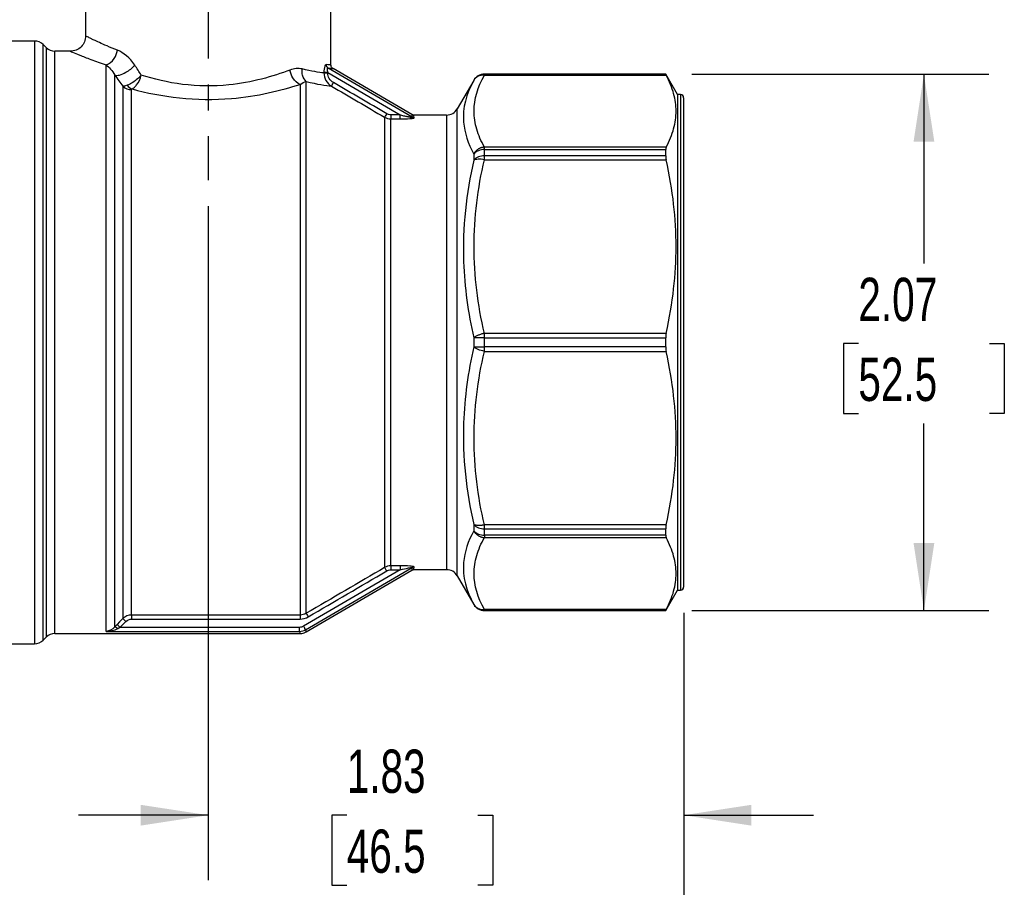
# Model space of a CAD drawing. Header units: inches. Extents: x 0.5 to 21.5, y 0.5 to 16.5.
# Tile 3 of 11: x 4.6 to 8.4, y 3.6 to 6.9. Entities that reach past the tile are written whole.
import ezdxf

# ---------------------------------------------------------------- set-up
doc = ezdxf.new("R2010")
doc.units = ezdxf.units.IN
doc.header["$LTSCALE"] = 2
doc.header["$MEASUREMENT"] = 0
doc.linetypes.add('SLD-Center', pattern=[0.75, 0.6, -0.05, 0.05, -0.05])
doc.linetypes.add('SLD-Solid', pattern=[0])
doc.layers.add('CENTER', color=40, linetype='SLD-Center')
doc.layers.add('DIMENSIONS', color=140, linetype='SLD-Solid', lineweight=25)
doc.styles.add('SLDTEXTSTYLE0', font='TXT', dxfattribs={"width": 0.7})
doc.dimstyles.new('SLDDIMSTYLE0', dxfattribs={"dimtxt": 0.169922, "dimasz": 0.26, "dimexe": 0, "dimexo": 0.0625, "dimgap": 0.04248, "dimtad": 0, "dimtih": 1, "dimtoh": 1, "dimrnd": 1e-09, "dimzin": 12, "dimdsep": 46, "dimtxsty": 'SLDTEXTSTYLE0', "dimsah": 1, "dimcen": 0.09, "dimadec": 0, "dimazin": 3, "dimtfac": 1, "dimtmove": 0, "dimatfit": 0, "dimfxl": 0, "dimfrac": 2, "dimtolj": 1, "dimtzin": 12, "dimarcsym": 0})
doc.dimstyles.new('SLDDIMSTYLE1', dxfattribs={"dimtxt": 0.169922, "dimasz": 0.26, "dimexe": 0, "dimexo": 0.0625, "dimgap": 0.04248, "dimtad": 0, "dimtih": 1, "dimtoh": 1, "dimrnd": 1e-09, "dimzin": 12, "dimdsep": 46, "dimtxsty": 'SLDTEXTSTYLE0', "dimsah": 1, "dimcen": 0.09, "dimadec": 0, "dimazin": 3, "dimtfac": 1, "dimtofl": 0, "dimtmove": 0, "dimatfit": 3, "dimfxl": 0, "dimfrac": 2, "dimtolj": 1, "dimtzin": 12, "dimarcsym": 0})

# ---------------------------------------------------------------- blocks, each defined once
blk = doc.blocks.new('_D')
at = {"layer": 'DIMENSIONS'}
for p, q in [((5.358, 6.1965), (5.358, 3.5992)), ((7.1887, 4.6287), (7.1887, 3.5992)), ((5.358, 3.8492), (4.858, 3.8492)), ((5.8912, 3.8492), (5.8342, 3.8492)), ((5.8342, 3.8492), (5.8342, 3.5792)), ((6.3962, 3.8492), (6.4532, 3.8492)), ((6.4532, 3.8492), (6.4532, 3.5792)), ((7.1887, 3.8492), (7.6887, 3.8492)), ((5.8342, 3.5792), (5.8912, 3.5792)), ((6.4532, 3.5792), (6.3962, 3.5792))]:
    blk.add_line(p, q, dxfattribs=at)
for points in [[(5.358, 3.8492), (5.098, 3.8892), (5.098, 3.8092)], [(7.1887, 3.8492), (7.4487, 3.8092), (7.4487, 3.8892)]]:
    blk.add_solid(points, dxfattribs=at)
at = {"layer": 'DIMENSIONS', "char_height": 0.16667, "attachment_point": 1, "style": 'SLDTEXTSTYLE0'}
for s, insert in [('1.83', (5.8912, 4.1021)), ('46.5', (5.8912, 3.794))]:
    blk.add_mtext(s, dxfattribs=dict(at, insert=insert))
blk = doc.blocks.new('_D_2')
at = {"layer": 'DIMENSIONS'}
for p, q in [((3.5312, 4.6287), (3.5312, 2.6658)), ((7.1887, 4.6287), (7.1887, 2.6658)), ((3.5312, 2.9158), (4.6816, 2.9158)), ((4.9118, 2.9158), (4.8547, 2.9158)), ((4.8547, 2.9158), (4.8547, 2.6458)), ((5.4167, 2.9158), (5.4738, 2.9158)), ((5.4738, 2.9158), (5.4738, 2.6458)), ((7.1887, 2.9158), (5.647, 2.9158)), ((4.8547, 2.6458), (4.9118, 2.6458)), ((5.4738, 2.6458), (5.4167, 2.6458))]:
    blk.add_line(p, q, dxfattribs=at)
for points in [[(3.5312, 2.9158), (3.7912, 2.8758), (3.7912, 2.9558)], [(7.1887, 2.9158), (6.9287, 2.9558), (6.9287, 2.8758)]]:
    blk.add_solid(points, dxfattribs=at)
at = {"layer": 'DIMENSIONS', "char_height": 0.16667, "attachment_point": 1, "style": 'SLDTEXTSTYLE0'}
for s, insert in [('3.66', (4.9118, 3.1687)), ('92.9', (4.9118, 2.8606))]:
    blk.add_mtext(s, dxfattribs=dict(at, insert=insert))
blk = doc.blocks.new('_D_3')
at = {"layer": 'DIMENSIONS'}
for p, q in [((5.0786, 8.142), (2.4865, 8.142)), ((2.7365, 8.142), (2.7365, 6.6342)), ((2.484, 6.3261), (2.427, 6.3261)), ((2.427, 6.3261), (2.427, 6.056)), ((2.989, 6.3261), (3.046, 6.3261)), ((3.046, 6.3261), (3.046, 6.056)), ((2.427, 6.056), (2.484, 6.056)), ((3.046, 6.056), (2.989, 6.056)), ((2.7365, 4.5101), (2.7365, 6.018)), ((3.4712, 4.5101), (2.4865, 4.5101)), ((4.3997, 4.5101), (3.5912, 4.5101))]:
    blk.add_line(p, q, dxfattribs=at)
for points in [[(2.7365, 8.142), (2.6965, 7.882), (2.7765, 7.882)], [(2.7365, 4.5101), (2.7765, 4.7701), (2.6965, 4.7701)]]:
    blk.add_solid(points, dxfattribs=at)
at = {"layer": 'DIMENSIONS', "char_height": 0.16667, "attachment_point": 1, "style": 'SLDTEXTSTYLE0'}
for s, insert in [('3.63', (2.484, 6.579)), ('92.3', (2.484, 6.2709))]:
    blk.add_mtext(s, dxfattribs=dict(at, insert=insert))
blk = doc.blocks.new('_D_4')
at = {"layer": 'DIMENSIONS'}
for p, q in [((7.2196, 6.705), (8.364, 6.705)), ((8.114, 6.705), (8.114, 5.9757)), ((7.8615, 5.6676), (7.8045, 5.6676)), ((7.8045, 5.6676), (7.8045, 5.3976)), ((8.3665, 5.6676), (8.4235, 5.6676)), ((8.4235, 5.6676), (8.4235, 5.3976)), ((7.8045, 5.3976), (7.8615, 5.3976)), ((8.4235, 5.3976), (8.3665, 5.3976)), ((8.114, 4.6381), (8.114, 5.3595)), ((7.2196, 4.6381), (8.364, 4.6381))]:
    blk.add_line(p, q, dxfattribs=at)
for points in [[(8.114, 6.705), (8.074, 6.445), (8.154, 6.445)], [(8.114, 4.6381), (8.154, 4.8981), (8.074, 4.8981)]]:
    blk.add_solid(points, dxfattribs=at)
at = {"layer": 'DIMENSIONS', "char_height": 0.16667, "attachment_point": 1, "style": 'SLDTEXTSTYLE0'}
for s, insert in [('2.07', (7.8615, 5.9205)), ('52.5', (7.8615, 5.6124))]:
    blk.add_mtext(s, dxfattribs=dict(at, insert=insert))

msp = doc.modelspace()

# ---------------------------------------------------------------- linework, layer by layer
for p, q in [((4.8855, 7.2956), (4.8855, 6.8526)), ((5.8304, 6.7404), (5.8304, 7.2956)), ((4.6888, 6.833), (4.5902, 6.833)), ((4.6888, 6.833), (4.6888, 4.5101)), ((4.7339, 6.8075), (4.7222, 6.8191)), ((4.7222, 4.524), (4.7222, 6.8191)), ((4.7339, 6.8075), (4.7339, 4.5357)), ((4.8265, 6.7936), (4.7673, 6.7936)), ((4.7673, 4.5495), (4.7673, 6.7936)), ((4.9644, 4.5575), (4.9644, 6.7411)), ((6.1434, 6.5394), (5.819, 6.7289)), ((6.1416, 6.5497), (5.8382, 6.727)), ((4.9978, 4.575), (4.9978, 6.7011)), ((5.7351, 4.6273), (5.7351, 6.6765)), ((5.8031, 6.7114), (5.8031, 6.7099)), ((5.818, 6.7099), (5.818, 6.7114)), ((5.818, 6.7114), (6.0974, 6.5482)), ((6.3801, 6.6814), (6.3165, 6.5712)), ((6.3801, 6.6814), (6.3801, 6.6813)), ((7.1196, 6.705), (6.421, 6.705)), ((6.421, 6.7049), (6.421, 6.705)), ((6.421, 6.7013), (6.421, 6.7049)), ((7.1196, 6.7049), (6.421, 6.7049)), ((6.421, 6.7013), (7.1214, 6.7013)), ((7.165, 6.6263), (7.1196, 6.705)), ((7.1196, 6.7049), (7.1196, 6.705)), ((5.0292, 6.6585), (5.0292, 4.6069)), ((5.0626, 4.6208), (5.0626, 6.6459)), ((5.7114, 6.6658), (5.7114, 4.6208)), ((7.1768, 6.6263), (7.165, 6.6263)), ((7.165, 6.6263), (7.165, 4.7168)), ((7.1768, 6.6263), (7.1768, 4.7168)), ((7.1887, 4.7287), (7.1887, 6.6145)), ((6.3165, 4.772), (6.3165, 6.5712)), ((6.037, 6.5391), (6.037, 4.804)), ((6.0974, 6.5482), (6.0607, 6.5482)), ((6.0607, 4.8104), (6.0607, 6.5327)), ((6.0607, 6.5327), (6.0974, 6.5327)), ((6.2756, 6.5476), (6.1496, 6.5476)), ((6.2756, 6.5476), (6.2756, 4.7956)), ((6.421, 6.4144), (6.421, 6.4241)), ((7.1214, 6.4241), (6.421, 6.4241)), ((6.421, 6.39), (6.421, 6.4144)), ((6.421, 6.4144), (7.1196, 6.4144)), ((7.1196, 6.39), (7.1196, 6.4144)), ((6.3801, 6.3975), (6.3801, 6.3736)), ((6.421, 6.3753), (6.421, 6.39)), ((7.1196, 6.39), (6.421, 6.39)), ((6.421, 6.3753), (7.1214, 6.3753)), ((6.3801, 5.6884), (6.3801, 5.6547)), ((6.421, 5.6888), (6.421, 5.7061)), ((7.1214, 5.7061), (6.421, 5.7061)), ((6.421, 5.6543), (6.421, 5.6888)), ((6.421, 5.6888), (7.1196, 5.6888)), ((7.1196, 5.6543), (7.1196, 5.6888)), ((7.1196, 5.6543), (6.421, 5.6543)), ((6.421, 5.637), (6.421, 5.6543)), ((6.421, 5.637), (7.1214, 5.637)), ((6.3801, 4.9695), (6.3801, 4.9457)), ((7.1214, 4.9679), (6.421, 4.9679)), ((6.421, 4.9531), (6.421, 4.9679)), ((6.421, 4.9531), (7.1196, 4.9531)), ((6.421, 4.9287), (6.421, 4.9531)), ((7.1196, 4.9287), (7.1196, 4.9531)), ((7.1196, 4.9287), (6.421, 4.9287)), ((6.421, 4.9287), (6.421, 4.919)), ((6.421, 4.919), (7.1214, 4.919)), ((6.0974, 4.7949), (5.725, 4.5774)), ((5.7329, 4.5639), (6.1434, 4.8037)), ((5.7351, 4.556), (6.1416, 4.7934)), ((6.0974, 4.8104), (6.0607, 4.8104)), ((6.0607, 4.7949), (6.0974, 4.7949)), ((6.1496, 4.7956), (6.2756, 4.7956)), ((6.3165, 4.772), (6.3801, 4.6617)), ((7.1196, 4.6381), (7.165, 4.7168)), ((7.165, 4.7168), (7.1768, 4.7168)), ((6.3801, 4.6619), (6.3801, 4.6617)), ((7.1214, 4.6418), (6.421, 4.6418)), ((6.421, 4.6382), (6.421, 4.6418)), ((6.421, 4.6382), (7.1196, 4.6382)), ((6.421, 4.6381), (6.421, 4.6382)), ((6.421, 4.6381), (7.1196, 4.6381)), ((7.1196, 4.6381), (7.1196, 4.6382)), ((5.7114, 4.6208), (5.0626, 4.6208)), ((5.0626, 4.6053), (5.7114, 4.6053)), ((4.9644, 4.5575), (5.7092, 4.5575)), ((5.7092, 4.5732), (5.0178, 4.5732)), ((4.7222, 4.524), (4.7339, 4.5357)), ((4.7673, 4.5495), (5.7114, 4.5495)), ((4.5902, 4.5101), (4.6888, 4.5101))]:
    msp.add_line(p, q)
at = {"flags": 128}
for points in [[(5.0292, 4.6069), (5.0165, 4.5942), (5.0066, 4.5842)], [(5.0178, 4.5732), (5.0304, 4.5859), (5.0403, 4.5959)]]:
    msp.add_lwpolyline(points, dxfattribs=at)
for centre, radius, start, end in [((4.6888, 6.7857), 0.0472, 45, 90), ((4.7673, 6.8409), 0.0472, 225, 270), ((6.421, 6.6578), 0.0472, 90, 150), ((6.421, 6.6576), 0.0472, 89.9985, 149.9946), ((7.1768, 6.6145), 0.0118, 0, 90), ((6.2756, 6.5948), 0.0472, 270, 330), ((6.4189, 6.3618), 0.0526, 87.6544, 137.4232), ((6.4187, 6.3366), 0.0535, 87.5324, 136.2063), ((6.4166, 4.0286), 1.6603, 89.8462, 91.2583), ((6.4166, 7.3146), 1.6603, 268.7417, 270.1538), ((6.4187, 5.0065), 0.0535, 223.7937, 272.4676), ((6.4189, 4.9813), 0.0526, 222.5768, 272.3456), ((6.2756, 4.7483), 0.0472, 30, 90), ((7.1768, 4.7287), 0.0118, 270, 0), ((6.421, 4.6855), 0.0472, 210.0054, 270.0015), ((6.421, 4.6853), 0.0472, 210, 270), ((4.6888, 4.5574), 0.0472, 270, 315), ((4.7673, 4.5023), 0.0472, 90, 135)]:
    msp.add_arc(centre, radius, start, end)
for points, knots in [([(4.8856, 6.8526), (4.8847, 6.8449), (4.8829, 6.8294), (4.8693, 6.8099), (4.8497, 6.7964), (4.8342, 6.7945), (4.8265, 6.7936)], [0, 0, 0, 0, 0.250385, 0.500126, 0.750051, 1, 1, 1, 1]), ([(5.0081, 6.7974), (4.9942, 6.803), (4.968, 6.8135), (4.9387, 6.8267), (4.9197, 6.8358), (4.9074, 6.8417), (4.8992, 6.8458), (4.8895, 6.8506), (4.8829, 6.8539), (4.8855, 6.8526), (4.8855, 6.8526)], [0, 0, 0, 0, 0.189828, 0.356822, 0.501099, 0.5878, 0.673022, 0.756791, 0.999711, 1, 1, 1, 1]), ([(4.8265, 6.7936), (4.8265, 6.7936), (4.8235, 6.7949), (4.8339, 6.7903), (4.8599, 6.7797), (4.9034, 6.7622), (4.944, 6.7481), (4.9644, 6.7411)], [0, 0, 0, 0, 0.000318, 0.247212, 0.496959, 0.746888, 1, 1, 1, 1]), ([(4.9644, 6.7411), (4.976, 6.7441), (4.9962, 6.7599), (5.0063, 6.7861), (5.0081, 6.7974)], [0, 0, 0, 0, 0.571429, 1, 1, 1, 1]), ([(4.9978, 6.7011), (5.0024, 6.6997), (5.0153, 6.7002), (5.0451, 6.713), (5.066, 6.7298), (5.0749, 6.7399)], [0, 0, 0, 0, 0.285714, 0.571429, 1, 1, 1, 1]), ([(5.6722, 6.7211), (5.6075, 6.6966), (5.4702, 6.6565), (5.2568, 6.6596), (5.1477, 6.6863), (5.0997, 6.7016)], [8.561888, 8.561888, 8.561888, 8.561888, 9.326877, 9.83687, 10.33779, 10.33779, 10.33779, 10.33779]), ([(5.7114, 6.6658), (5.7013, 6.6696), (5.6837, 6.6855), (5.6742, 6.7104), (5.6722, 6.7211)], [0, 0, 0, 0, 0.571429, 1, 1, 1, 1]), ([(5.7351, 6.6765), (5.7286, 6.6826), (5.72, 6.6978), (5.7186, 6.717), (5.7194, 6.7252)], [0, 0, 0, 0, 0.571429, 1, 1, 1, 1]), ([(5.8118, 6.7424), (5.8106, 6.7425), (5.8087, 6.7411), (5.8046, 6.7322), (5.8031, 6.7204), (5.8031, 6.7114)], [0, 0, 0, 0, 0.0344853, 0.051728, 0.1206987, 0.1206987, 0.1206987, 0.1206987]), ([(5.8118, 6.7424), (5.8118, 6.7393), (5.8133, 6.7339), (5.8171, 6.7301), (5.819, 6.7289)], [0, 0, 0, 0, 0.571429, 1, 1, 1, 1]), ([(5.819, 6.7289), (5.8187, 6.729), (5.8181, 6.7291), (5.8173, 6.7289), (5.8166, 6.7284), (5.816, 6.7275), (5.8156, 6.7264), (5.8154, 6.7245), (5.8155, 6.7213), (5.8163, 6.7166), (5.8174, 6.7132), (5.818, 6.7114)], [0, 0, 0, 0, 0.081161, 0.157724, 0.230992, 0.302446, 0.373682, 0.446309, 0.601293, 0.784166, 1, 1, 1, 1]), ([(5.819, 6.7289), (5.8246, 6.7283), (5.8358, 6.7272), (5.8374, 6.727), (5.8382, 6.727)], [0, 0, 0, 0, 0.499481, 1, 1, 1, 1]), ([(5.8381, 6.7268), (5.837, 6.7276), (5.8347, 6.7292), (5.8323, 6.7325), (5.8306, 6.7363), (5.8304, 6.739), (5.8303, 6.7404)], [0, 0, 0, 0, 0.250048, 0.499995, 0.750009, 1, 1, 1, 1]), ([(5.0997, 6.7016), (5.0996, 6.7015), (5.0995, 6.7013), (5.091, 6.6913), (5.0757, 6.678), (5.0559, 6.6667), (5.0484, 6.6635), (5.0449, 6.6623)], [-0.00025301, -0.00025301, -0.00025301, -0.00025301, 0, 0, 0.02264497, 0.0301933, 0.03774162, 0.03774162, 0.03774162, 0.03774162]), ([(5.0645, 6.6481), (5.0675, 6.6497), (5.0735, 6.654), (5.0876, 6.6694), (5.0962, 6.6875), (5.0997, 6.7013), (5.0997, 6.7014), (5.0997, 6.7016)], [-0.00025301, -0.00025301, -0.00025301, -0.00025301, 0.00729532, 0.01484364, 0.03748861, 0.03748861, 0.03774162, 0.03774162, 0.03774162, 0.03774162]), ([(5.818, 6.7114), (5.8148, 6.7114), (5.8115, 6.7114), (5.8063, 6.7114), (5.8042, 6.7114), (5.8031, 6.7114)], [0, 0, 0, 0, 0.5, 0.5, 1, 1, 1, 1]), ([(5.8031, 6.7099), (5.8042, 6.7099), (5.8063, 6.7099), (5.8115, 6.7099), (5.8148, 6.7099), (5.818, 6.7099)], [0, 0, 0, 0, 0.5, 0.5, 1, 1, 1, 1]), ([(6.3801, 6.6813), (6.3513, 6.6291), (6.3258, 6.5345), (6.3585, 6.4381), (6.3801, 6.3975)], [1.467113, 1.467113, 1.467113, 1.467113, 2.526293, 3.320679, 3.320679, 3.320679, 3.320679]), ([(6.421, 6.4241), (6.4084, 6.4469), (6.3984, 6.4699), (6.3847, 6.5162), (6.3812, 6.5394), (6.3815, 6.6092), (6.3958, 6.6557), (6.421, 6.7013)], [0, 0, 0, 0, 0.25, 0.25, 0.5, 0.5, 1, 1, 1, 1]), ([(7.1214, 6.4241), (7.1345, 6.4488), (7.1439, 6.4722), (7.1563, 6.518), (7.1594, 6.5404), (7.1594, 6.585), (7.1563, 6.6074), (7.1439, 6.6532), (7.1345, 6.6766), (7.1214, 6.7013)], [0, 0, 0, 0, 0.25, 0.25, 0.5, 0.5, 0.75, 0.75, 1, 1, 1, 1]), ([(5.0645, 6.6481), (5.1193, 6.6334), (5.2429, 6.6076), (5.4843, 6.6046), (5.6387, 6.6426), (5.7114, 6.6658)], [8.561888, 8.561888, 8.561888, 8.561888, 9.071881, 9.581874, 10.346863, 10.346863, 10.346863, 10.346863]), ([(6.0607, 6.5482), (6.0607, 6.5446), (6.0607, 6.5409), (6.0607, 6.5353), (6.0607, 6.5334), (6.0607, 6.5327)], [0, 0, 0, 0, 0.5, 0.5, 1, 1, 1, 1]), ([(6.0974, 6.5327), (6.0974, 6.5334), (6.0974, 6.5353), (6.0974, 6.5409), (6.0974, 6.5446), (6.0974, 6.5482)], [0, 0, 0, 0, 0.5, 0.5, 1, 1, 1, 1]), ([(6.0974, 6.5482), (6.1003, 6.5475), (6.1057, 6.5461), (6.1134, 6.5444), (6.1199, 6.5429), (6.1248, 6.5419), (6.1284, 6.5412), (6.1317, 6.5405), (6.1354, 6.5399), (6.139, 6.5393), (6.1416, 6.5391), (6.1433, 6.539), (6.1434, 6.5393), (6.1434, 6.5394)], [0, 0, 0, 0, 0.1736, 0.325301, 0.455169, 0.563306, 0.618707, 0.670152, 0.767095, 0.845793, 0.907967, 0.957104, 1, 1, 1, 1]), ([(6.0974, 6.5327), (6.11, 6.5327), (6.1262, 6.5332), (6.1455, 6.535), (6.1515, 6.5364), (6.1513, 6.5374)], [0, 0, 0, 0, 0.0962555, 0.1203193, 0.1684471, 0.1684471, 0.1684471, 0.1684471]), ([(6.1496, 6.5475), (6.1482, 6.5476), (6.1454, 6.5478), (6.1429, 6.5491), (6.1416, 6.5497)], [0, 0, 0, 0, 0.499999, 1, 1, 1, 1]), ([(6.421, 6.4241), (6.4196, 6.424), (6.4168, 6.4237), (6.4126, 6.4228), (6.4086, 6.4216), (6.4047, 6.42), (6.4009, 6.4182), (6.3973, 6.4161), (6.3938, 6.4136), (6.3906, 6.4109), (6.3876, 6.408), (6.3848, 6.4047), (6.3822, 6.4012), (6.3808, 6.3987), (6.3801, 6.3975)], [0, 0, 0, 0, 0.08445, 0.1678007, 0.2503019, 0.3322205, 0.4138352, 0.495431, 0.5772941, 0.6597057, 0.742937, 0.8272435, 0.9128608, 1, 1, 1, 1]), ([(6.3801, 6.3736), (6.3513, 6.2457), (6.3258, 6.015), (6.3585, 5.785), (6.3801, 5.6884)], [1.467113, 1.467113, 1.467113, 1.467113, 2.526293, 3.320679, 3.320679, 3.320679, 3.320679]), ([(6.421, 5.7061), (6.4084, 5.7611), (6.3984, 5.8167), (6.3847, 5.9284), (6.3812, 5.9845), (6.3815, 6.1529), (6.3958, 6.2652), (6.421, 6.3753)], [0, 0, 0, 0, 0.25, 0.25, 0.5, 0.5, 1, 1, 1, 1]), ([(7.1214, 5.7061), (7.1345, 5.7657), (7.1439, 5.8223), (7.1563, 5.9328), (7.1594, 5.9868), (7.1594, 6.0946), (7.1563, 6.1485), (7.1439, 6.2591), (7.1345, 6.3157), (7.1214, 6.3753)], [0, 0, 0, 0, 0.25, 0.25, 0.5, 0.5, 0.75, 0.75, 1, 1, 1, 1]), ([(6.421, 5.7061), (6.42, 5.7059), (6.4179, 5.7055), (6.4137, 5.7045), (6.4065, 5.7025), (6.3989, 5.6997), (6.392, 5.6965), (6.3875, 5.694), (6.3833, 5.6912), (6.3812, 5.6894), (6.3801, 5.6884)], [0, 0, 0, 0, 0.062652, 0.125136, 0.2502, 0.49975, 0.61586, 0.749875, 0.866474, 1, 1, 1, 1]), ([(6.3801, 5.6547), (6.3585, 5.5581), (6.3258, 5.3281), (6.3513, 5.0975), (6.3801, 4.9695)], [1.467113, 1.467113, 1.467113, 1.467113, 2.261498, 3.320679, 3.320679, 3.320679, 3.320679]), ([(6.421, 4.9679), (6.3958, 5.0779), (6.3815, 5.1902), (6.3812, 5.3586), (6.3847, 5.4147), (6.3984, 5.5264), (6.4084, 5.582), (6.421, 5.637)], [0, 0, 0, 0, 0.5, 0.5, 0.75, 0.75, 1, 1, 1, 1]), ([(7.1214, 4.9679), (7.1345, 5.0274), (7.1439, 5.084), (7.1563, 5.1946), (7.1594, 5.2485), (7.1594, 5.3564), (7.1563, 5.4103), (7.1439, 5.5208), (7.1345, 5.5775), (7.1214, 5.637)], [0, 0, 0, 0, 0.25, 0.25, 0.5, 0.5, 0.75, 0.75, 1, 1, 1, 1]), ([(6.421, 4.9679), (6.4197, 4.9676), (6.417, 4.9671), (6.4129, 4.9665), (6.4082, 4.966), (6.4028, 4.9657), (6.3973, 4.9657), (6.392, 4.9661), (6.3875, 4.9669), (6.3833, 4.968), (6.3812, 4.969), (6.3801, 4.9695)], [0, 0, 0, 0, 0.078991, 0.161303, 0.250082, 0.36617, 0.500054, 0.616411, 0.750027, 0.866426, 1, 1, 1, 1]), ([(6.3801, 4.9457), (6.3585, 4.905), (6.3258, 4.8086), (6.3513, 4.714), (6.3801, 4.6619)], [1.467113, 1.467113, 1.467113, 1.467113, 2.261498, 3.320679, 3.320679, 3.320679, 3.320679]), ([(6.3801, 4.9457), (6.3808, 4.9444), (6.3822, 4.9419), (6.3848, 4.9384), (6.3876, 4.9352), (6.3906, 4.9322), (6.3938, 4.9295), (6.3973, 4.9271), (6.4009, 4.9249), (6.4047, 4.9231), (6.4086, 4.9216), (6.4126, 4.9204), (6.4168, 4.9195), (6.4196, 4.9192), (6.421, 4.919)], [0, 0, 0, 0, 0.087139, 0.172757, 0.257063, 0.340294, 0.422706, 0.504569, 0.586165, 0.667779, 0.749698, 0.832199, 0.91555, 1, 1, 1, 1]), ([(6.421, 4.6418), (6.3958, 4.6874), (6.3815, 4.7339), (6.3812, 4.8037), (6.3847, 4.8269), (6.3984, 4.8732), (6.4084, 4.8962), (6.421, 4.919)], [0, 0, 0, 0, 0.5, 0.5, 0.75, 0.75, 1, 1, 1, 1]), ([(7.1214, 4.6418), (7.1345, 4.6665), (7.1439, 4.69), (7.1563, 4.7358), (7.1594, 4.7581), (7.1594, 4.8028), (7.1563, 4.8251), (7.1439, 4.8709), (7.1345, 4.8943), (7.1214, 4.919)], [0, 0, 0, 0, 0.25, 0.25, 0.5, 0.5, 0.75, 0.75, 1, 1, 1, 1]), ([(6.0607, 4.8104), (6.0607, 4.8097), (6.0607, 4.8078), (6.0607, 4.8022), (6.0607, 4.7986), (6.0607, 4.7949)], [0, 0, 0, 0, 0.5, 0.5, 1, 1, 1, 1]), ([(6.1513, 4.8058), (6.1514, 4.8062), (6.1483, 4.8077), (6.1292, 4.8099), (6.11, 4.8104), (6.0974, 4.8104)], [0, 0, 0, 0, 0.0240591, 0.0721773, 0.1684137, 0.1684137, 0.1684137, 0.1684137]), ([(6.0974, 4.7949), (6.1084, 4.7977), (6.1251, 4.8016), (6.1413, 4.8043), (6.1436, 4.804), (6.1434, 4.8037)], [0, 0, 0, 0, 0.0962364, 0.1443546, 0.1684137, 0.1684137, 0.1684137, 0.1684137]), ([(6.1416, 4.7935), (6.1429, 4.7941), (6.1454, 4.7954), (6.1482, 4.7955), (6.1496, 4.7956)], [0, 0, 0, 0, 0.4999981, 1, 1, 1, 1]), ([(5.0626, 4.6208), (5.0626, 4.6203), (5.0626, 4.6184), (5.0626, 4.6127), (5.0626, 4.609), (5.0626, 4.6053)], [0, 0, 0, 0, 0.5, 0.5, 1, 1, 1, 1]), ([(4.9978, 4.575), (4.9881, 4.5646), (4.9761, 4.5589), (4.9645, 4.5575), (4.9644, 4.5575), (4.9644, 4.5575)], [0.0299581, 0.0299581, 0.0299581, 0.0299581, 0.174965, 0.174965, 0.1756601, 0.1756601, 0.1756601, 0.1756601]), ([(4.9644, 4.5575), (4.9644, 4.5575), (4.9645, 4.5575), (4.98, 4.5582), (4.9961, 4.5618), (5.0089, 4.5686)], [0.0299581, 0.0299581, 0.0299581, 0.0299581, 0.0306532, 0.0306532, 0.1756601, 0.1756601, 0.1756601, 0.1756601]), ([(5.0089, 4.5686), (5.0061, 4.571), (5.0012, 4.5745), (4.9984, 4.5753), (4.9978, 4.575)], [0, 0, 0, 0, 0.571429, 1, 1, 1, 1]), ([(5.7092, 4.5575), (5.7092, 4.558), (5.7092, 4.5599), (5.7092, 4.5656), (5.7092, 4.5693), (5.7092, 4.5732)], [0, 0, 0, 0, 0.5, 0.5, 1, 1, 1, 1])]:
    msp.add_open_spline(points, degree=3, knots=knots)
for points in [[(5.0749, 6.7399), (5.0561, 6.769), (5.031, 6.7884), (5.0081, 6.7974)], [(4.9644, 6.7411), (4.9758, 6.7325), (4.9883, 6.719), (4.9978, 6.7011)], [(5.0997, 6.7016), (5.0914, 6.7145), (5.0831, 6.7273), (5.0749, 6.7399)], [(5.7194, 6.7252), (5.7049, 6.7288), (5.6886, 6.7273), (5.6722, 6.7211)], [(5.8031, 6.7099), (5.7842, 6.712), (5.7553, 6.7162), (5.7194, 6.7252)], [(5.8303, 6.7404), (5.8303, 6.7404), (5.8241, 6.7411), (5.8118, 6.7424)], [(4.9978, 6.7011), (5.0081, 6.6871), (5.0186, 6.6729), (5.0292, 6.6585)], [(5.7114, 6.6658), (5.7197, 6.6717), (5.7278, 6.6754), (5.7351, 6.6765)], [(5.7351, 6.6765), (5.7773, 6.6665), (5.811, 6.6617), (5.8322, 6.6591)], [(5.8031, 6.7099), (5.8031, 6.6996), (5.8088, 6.679), (5.8236, 6.6642), (5.8322, 6.6591)], [(5.8401, 6.6725), (5.8336, 6.6763), (5.8223, 6.6872), (5.818, 6.7023), (5.818, 6.7099)], [(6.421, 6.7013), (6.4127, 6.702), (6.3959, 6.6989), (6.384, 6.688), (6.3801, 6.6813)], [(7.1196, 6.7049), (7.1196, 6.7048), (7.1202, 6.7036), (7.1214, 6.7013)], [(5.0449, 6.6623), (5.0373, 6.6599), (5.0321, 6.6588), (5.0292, 6.6585)], [(5.0292, 6.6585), (5.0379, 6.6505), (5.0502, 6.6459), (5.0626, 6.6459)], [(5.0449, 6.6623), (5.0506, 6.6556), (5.0576, 6.6506), (5.0645, 6.6481)], [(5.0626, 6.6459), (5.0626, 6.6467), (5.0631, 6.6475), (5.0645, 6.6481)], [(5.8322, 6.6591), (5.8325, 6.6595), (5.8344, 6.6628), (5.8382, 6.6693), (5.8401, 6.6725)], [(5.8322, 6.6591), (5.9005, 6.6191), (5.9688, 6.5791), (6.037, 6.5391)], [(6.0449, 6.5525), (5.9767, 6.5926), (5.9084, 6.6326), (5.8401, 6.6725)], [(6.0449, 6.5525), (6.043, 6.5493), (6.0393, 6.5429), (6.0373, 6.5396), (6.037, 6.5391)], [(6.037, 6.5391), (6.0441, 6.535), (6.0524, 6.5327), (6.0607, 6.5327)], [(6.0607, 6.5482), (6.0552, 6.5482), (6.0496, 6.5497), (6.0449, 6.5525)], [(6.1416, 6.5497), (6.1416, 6.5497), (6.1422, 6.5463), (6.1434, 6.5394)], [(6.1434, 6.5394), (6.1458, 6.5381), (6.1485, 6.5373), (6.1513, 6.5374)], [(6.1513, 6.5374), (6.1502, 6.5441), (6.1496, 6.5475), (6.1496, 6.5475)], [(7.1214, 6.4241), (7.1202, 6.4219), (7.1196, 6.4186), (7.1196, 6.4144)], [(6.421, 6.3753), (6.4127, 6.3769), (6.3959, 6.3784), (6.384, 6.3757), (6.3801, 6.3736)], [(7.1196, 6.39), (7.1196, 6.3857), (7.1202, 6.3807), (7.1214, 6.3753)], [(7.1214, 5.7061), (7.1202, 5.7007), (7.1196, 5.6948), (7.1196, 5.6888)], [(6.421, 5.637), (6.4127, 5.6387), (6.3959, 5.6438), (6.384, 5.651), (6.3801, 5.6547)], [(7.1196, 5.6543), (7.1196, 5.6483), (7.1202, 5.6425), (7.1214, 5.637)], [(7.1214, 4.9679), (7.1202, 4.9624), (7.1196, 4.9574), (7.1196, 4.9531)], [(7.1196, 4.9287), (7.1196, 4.9245), (7.1202, 4.9213), (7.1214, 4.919)], [(6.037, 4.804), (5.9364, 4.745), (5.8358, 4.6861), (5.7351, 4.6273)], [(5.7429, 4.6138), (5.8436, 4.6727), (5.9443, 4.7316), (6.0449, 4.7906)], [(6.0607, 4.8104), (6.0524, 4.8104), (6.0441, 4.8082), (6.037, 4.804)], [(6.037, 4.804), (6.0373, 4.8035), (6.0393, 4.8002), (6.043, 4.7938), (6.0449, 4.7906)], [(6.0449, 4.7906), (6.0496, 4.7934), (6.0552, 4.7949), (6.0607, 4.7949)], [(6.0974, 4.8104), (6.0974, 4.8097), (6.0974, 4.8058), (6.0974, 4.7986), (6.0974, 4.7949)], [(6.1434, 4.8037), (6.1422, 4.7969), (6.1416, 4.7935), (6.1416, 4.7935)], [(6.1513, 4.8058), (6.1485, 4.8058), (6.1458, 4.8051), (6.1434, 4.8037)], [(6.1496, 4.7956), (6.1496, 4.7956), (6.1502, 4.799), (6.1513, 4.8058)], [(5.7351, 4.6273), (5.7279, 4.6231), (5.7197, 4.6208), (5.7114, 4.6208)], [(5.7351, 4.6273), (5.7353, 4.6269), (5.7372, 4.6236), (5.741, 4.6171), (5.7429, 4.6138)], [(6.3801, 4.6619), (6.384, 4.6552), (6.3959, 4.6442), (6.4127, 4.6412), (6.421, 4.6418)], [(7.1214, 4.6418), (7.1202, 4.6396), (7.1196, 4.6383), (7.1196, 4.6382)], [(5.0626, 4.6208), (5.0502, 4.6208), (5.0378, 4.6157), (5.0292, 4.6069)], [(5.0292, 4.6069), (5.0294, 4.6067), (5.0321, 4.604), (5.0376, 4.5986), (5.0403, 4.5959)], [(5.0403, 4.5959), (5.0461, 4.6018), (5.0543, 4.6053), (5.0626, 4.6053)], [(5.7114, 4.6208), (5.7114, 4.6203), (5.7114, 4.6164), (5.7114, 4.609), (5.7114, 4.6053)], [(5.7114, 4.6053), (5.7224, 4.6053), (5.7335, 4.6083), (5.7429, 4.6138)], [(5.0066, 4.5842), (5.0036, 4.5811), (5.0007, 4.5781), (4.9978, 4.575)], [(5.0066, 4.5842), (5.0069, 4.5839), (5.0096, 4.5813), (5.015, 4.5759), (5.0178, 4.5732)], [(5.0089, 4.5686), (5.0118, 4.5701), (5.0148, 4.5716), (5.0178, 4.5732)], [(5.725, 4.5774), (5.7203, 4.5747), (5.7147, 4.5732), (5.7092, 4.5732)], [(5.7092, 4.5575), (5.7175, 4.5575), (5.7258, 4.5598), (5.7329, 4.5639)], [(5.7092, 4.5575), (5.7106, 4.5522), (5.7113, 4.5495), (5.7113, 4.5495)], [(5.7113, 4.5495), (5.7155, 4.5498), (5.7239, 4.5504), (5.7314, 4.5541), (5.7351, 4.556)], [(5.7329, 4.5639), (5.7327, 4.5643), (5.7308, 4.5676), (5.7269, 4.5741), (5.725, 4.5774)], [(5.7351, 4.556), (5.7351, 4.556), (5.7344, 4.5586), (5.7329, 4.5639)]]:
    msp.add_open_spline(points, degree=3)
at = {"layer": 'CENTER'}
msp.add_line((5.358, 7.9657), (5.358, 6.2965), dxfattribs=at)

# ---------------------------------------------------------------- dimensions: what is measured, and where the dimension line sits
at = {"layer": 'DIMENSIONS'}
for base, p1, p2, picture, middle in [((2.7365, 8.142), (4.4997, 4.5101), (5.1786, 8.142), '_D_3', (2.7365, 6.3261)), ((8.114, 4.6381), (7.1196, 6.705), (7.1196, 4.6381), '_D_4', (8.114, 5.6676))]:
    dim = msp.add_linear_dim(base=base, p1=p1, p2=p2, angle=90, dimstyle='SLDDIMSTYLE1', dxfattribs=at)
    dim.commit()
    dim.dimension.update_dxf_attribs({"geometry": picture, "text_midpoint": middle, "dimtype": 160})
for base, p1, p2, dimstyle, picture, middle in [((7.1887, 3.8492), (5.358, 6.2965), (7.1887, 4.7287), 'SLDDIMSTYLE0', '_D', (6.1437, 3.8492)), ((3.5312, 2.9158), (7.1887, 4.7287), (3.5312, 4.7287), 'SLDDIMSTYLE1', '_D_2', (5.1643, 2.9158))]:
    dim = msp.add_linear_dim(base=base, p1=p1, p2=p2, dimstyle=dimstyle, dxfattribs=at)
    dim.commit()
    dim.dimension.update_dxf_attribs({"geometry": picture, "text_midpoint": middle, "dimtype": 160})

doc.saveas('drawing.dxf')
